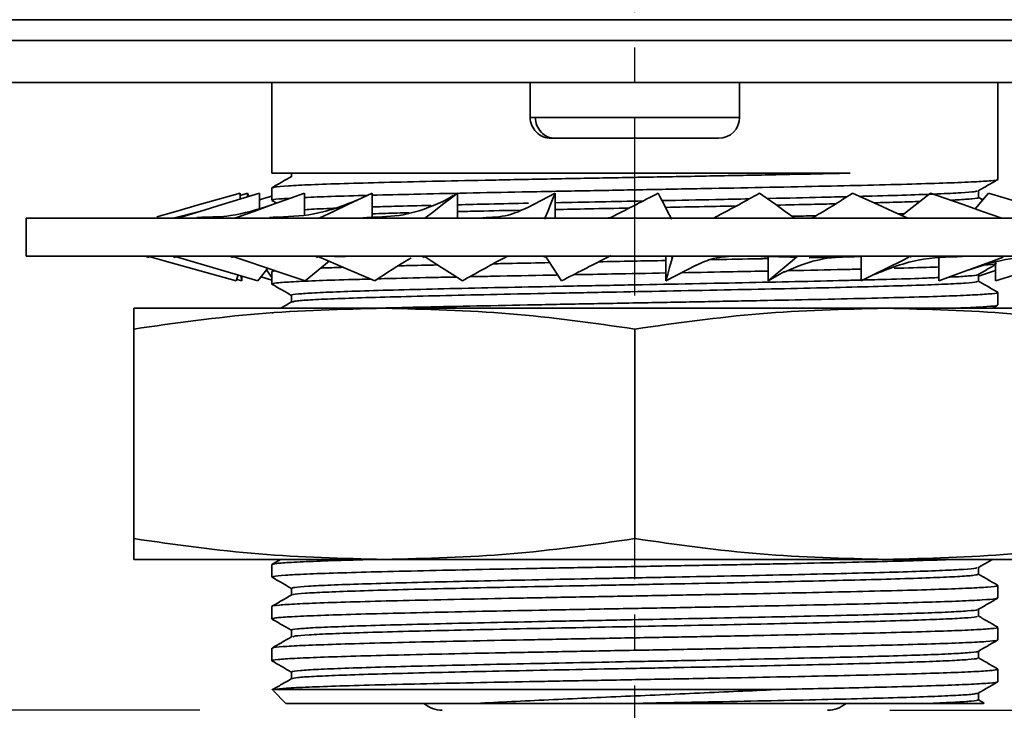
# Model space of a CAD drawing. Header units: millimetres. Extents: x 2485 to 2999, y 1640 to 2004.
# Tile 13 of 32: x 2577 to 2612, y 1881 to 1906. Entities that reach past the tile are written whole.
import ezdxf

# ---------------------------------------------------------------- set-up
doc = ezdxf.new("R2010")
doc.units = ezdxf.units.MM
doc.linetypes.add('CENTER', pattern=[10.16, 6.35, -1.27, 1.27, -1.27])
doc.layers.add('中心线层', color=1, linetype='CENTER')
doc.layers.add('尺寸线层', color=3, linetype='Continuous', lineweight=18)
doc.layers.add('粗实线层', color=7, linetype='Continuous', lineweight=35)
doc.styles.add('标准', font='txt', dxfattribs={"width": 0.667})
doc.dimstyles.new('对齐', dxfattribs={"dimtxt": 3, "dimasz": 2.5, "dimexe": 1.25, "dimexo": 0.625, "dimtad": 1, "dimdsep": 46, "dimtxsty": '标准', "dimcen": 2.5, "dimclrd": 3, "dimclre": 3, "dimclrt": 3, "dimadec": 0, "dimazin": 0, "dimtfac": 1, "dimtmove": 0, "dimatfit": 3, "dimfxl": 1, "dimarcsym": 0})

# ---------------------------------------------------------------- blocks, each defined once
blk = doc.blocks.new('*D23')
at = {"layer": 'Defpoints', "color": 0, "transparency": 16777216}
for p in [(2583.948, 1881.092), (2563.737, 1874.092), (2573.906, 1874.092)]:
    blk.add_point(p, dxfattribs=at)
at = {"layer": '尺寸线层', "color": 3, "lineweight": -2, "transparency": 16777216}
for p, q in [((2563.737, 1886.092), (2563.737, 1898.784)), ((2583.323, 1881.092), (2562.487, 1881.092)), ((2563.737, 1874.092), (2563.737, 1881.092)), ((2573.281, 1874.092), (2562.487, 1874.092)), ((2563.737, 1869.092), (2563.737, 1864.092))]:
    blk.add_line(p, q, dxfattribs=at)
at = {"layer": '尺寸线层', "color": 3, "transparency": 16777216}
for points in [[(2562.904, 1886.092), (2564.571, 1886.092), (2563.737, 1881.092)], [(2562.904, 1869.092), (2564.571, 1869.092), (2563.737, 1874.092)]]:
    blk.add_solid(points, dxfattribs=at)
at = {"layer": '尺寸线层', "color": 3, "transparency": 16777216, "insert": (2559.612, 1894.938), "char_height": 7, "attachment_point": 5, "rotation": 90, "style": '标准'}
blk.add_mtext('BH', dxfattribs=at)
blk = doc.blocks.new('*D24')
at = {"layer": 'Defpoints', "color": 0, "transparency": 16777216}
for p in [(2607.406, 1881.092), (2607.406, 1878.092), (2642.308, 1878.092)]:
    blk.add_point(p, dxfattribs=at)
at = {"layer": '尺寸线层', "color": 3, "lineweight": -2, "transparency": 16777216}
for p, q in [((2642.308, 1886.092), (2642.308, 1891.092)), ((2608.031, 1881.092), (2643.558, 1881.092)), ((2642.308, 1881.092), (2642.308, 1878.092)), ((2608.031, 1878.092), (2643.558, 1878.092)), ((2642.308, 1873.092), (2642.308, 1863.633))]:
    blk.add_line(p, q, dxfattribs=at)
at = {"layer": '尺寸线层', "color": 3, "transparency": 16777216}
for points in [[(2641.474, 1886.092), (2643.141, 1886.092), (2642.308, 1881.092)], [(2641.474, 1873.092), (2643.141, 1873.092), (2642.308, 1878.092)]]:
    blk.add_solid(points, dxfattribs=at)
at = {"layer": '尺寸线层', "color": 3, "transparency": 16777216, "insert": (2638.183, 1865.863), "char_height": 7, "attachment_point": 5, "rotation": 90, "style": '标准'}
blk.add_mtext('M', dxfattribs=at)
blk = doc.blocks.new('*D20')
at = {"layer": 'Defpoints', "color": 0, "transparency": 16777216}
for p in [(2627.473, 1905.092), (2607.406, 1881.092), (2642.308, 1881.092)]:
    blk.add_point(p, dxfattribs=at)
at = {"layer": '尺寸线层', "color": 3, "lineweight": -2, "transparency": 16777216}
for p, q in [((2628.098, 1905.092), (2643.558, 1905.092)), ((2642.308, 1900.092), (2642.308, 1886.092)), ((2608.031, 1881.092), (2643.558, 1881.092))]:
    blk.add_line(p, q, dxfattribs=at)
at = {"layer": '尺寸线层', "color": 3, "transparency": 16777216}
for points in [[(2641.474, 1900.092), (2643.141, 1900.092), (2642.308, 1905.092)], [(2641.474, 1886.092), (2643.141, 1886.092), (2642.308, 1881.092)]]:
    blk.add_solid(points, dxfattribs=at)
at = {"layer": '尺寸线层', "color": 3, "transparency": 16777216, "insert": (2638.183, 1893.092), "char_height": 7, "attachment_point": 5, "rotation": 90, "style": '标准'}
blk.add_mtext('24', dxfattribs=at)

msp = doc.modelspace()

# ---------------------------------------------------------------- linework, layer by layer
at = {"layer": '中心线层'}
msp.add_line((2598.906, 1855.312), (2598.906, 1978.909), dxfattribs=at)
at = {"layer": '粗实线层'}
for p, q in [((2569.906, 1905.842), (2627.906, 1905.842)), ((2569.906, 1905.092), (2627.906, 1905.092)), ((2569.906, 1903.592), (2627.906, 1903.592)), ((2585.906, 1903.592), (2585.906, 1900.342)), ((2595.156, 1903.592), (2595.156, 1902.342)), ((2595.157, 1902.342), (2595.157, 1903.592)), ((2602.656, 1902.342), (2602.656, 1903.592)), ((2611.906, 1900.118), (2611.906, 1903.592)), ((2595.156, 1902.342), (2595.157, 1902.342)), ((2595.157, 1902.342), (2595.34, 1902.342)), ((2595.34, 1902.342), (2602.656, 1902.342)), ((2596.053, 1901.592), (2595.907, 1901.592)), ((2585.906, 1900.342), (2606.61, 1900.342)), ((2586.606, 1900.342), (2586.606, 1900.223)), ((2584.766, 1899.408), (2584.766, 1899.619)), ((2584.766, 1899.544), (2585.033, 1899.619)), ((2585.033, 1899.489), (2585.033, 1899.619)), ((2585.033, 1899.619), (2585.076, 1899.502)), ((2585.463, 1899.086), (2585.463, 1899.619)), ((2585.906, 1899.815), (2585.906, 1899.368)), ((2587.076, 1898.854), (2587.076, 1899.619)), ((2589.495, 1898.734), (2589.495, 1899.619)), ((2592.555, 1899.619), (2592.014, 1899.312)), ((2592.555, 1898.735), (2592.555, 1899.619)), ((2596.049, 1899.619), (2595.053, 1899.101)), ((2596.049, 1898.734), (2596.049, 1899.619)), ((2609.492, 1899.619), (2608.453, 1898.809)), ((2611.568, 1899.619), (2611.093, 1899.065)), ((2611.206, 1899.469), (2611.206, 1899.71)), ((2585.908, 1899.363), (2586.078, 1899.265)), ((2611.365, 1899.382), (2611.206, 1899.473)), ((2611.374, 1899.393), (2611.301, 1899.419)), ((2583.362, 1898.983), (2582.365, 1898.734)), ((2608.557, 1898.891), (2608.34, 1898.884)), ((2577.106, 1898.734), (2577.106, 1897.369)), ((2604.159, 1898.734), (2577.106, 1898.734)), ((2583.403, 1898.764), (2583.217, 1898.754)), ((2583.219, 1898.735), (2583.294, 1898.734)), ((2585.95, 1898.764), (2585.823, 1898.754)), ((2589.306, 1898.748), (2589.17, 1898.737)), ((2589.382, 1898.754), (2589.306, 1898.748)), ((2598.043, 1898.753), (2597.946, 1898.735)), ((2620.706, 1898.734), (2604.159, 1898.734)), ((2577.106, 1897.369), (2604.159, 1897.369)), ((2581.406, 1897.369), (2581.406, 1897.355)), ((2581.456, 1897.324), (2581.424, 1897.355)), ((2581.456, 1897.369), (2581.456, 1897.324)), ((2581.456, 1897.324), (2581.536, 1897.347)), ((2582.393, 1897.369), (2582.393, 1897.324)), ((2582.393, 1897.324), (2582.472, 1897.348)), ((2582.404, 1897.368), (2582.404, 1897.369)), ((2584.455, 1897.369), (2584.455, 1897.324)), ((2584.455, 1897.324), (2584.528, 1897.35)), ((2584.474, 1897.368), (2584.474, 1897.369)), ((2587.098, 1896.484), (2587.958, 1897.184)), ((2587.502, 1897.369), (2587.502, 1897.324)), ((2587.502, 1897.324), (2587.563, 1897.353)), ((2587.528, 1897.368), (2587.528, 1897.369)), ((2588.157, 1897.339), (2588.936, 1897.369)), ((2591.326, 1897.369), (2591.326, 1897.324)), ((2591.326, 1897.324), (2591.371, 1897.359)), ((2595.667, 1897.369), (2595.667, 1897.324)), ((2595.7, 1897.368), (2595.7, 1897.369)), ((2600.016, 1897.329), (2600.016, 1896.485)), ((2600.228, 1897.369), (2600.228, 1897.324)), ((2600.262, 1897.368), (2600.262, 1897.369)), ((2603.673, 1897.349), (2603.673, 1896.485)), ((2604.159, 1897.369), (2620.706, 1897.369)), ((2604.699, 1897.369), (2604.699, 1897.324)), ((2604.732, 1897.368), (2604.732, 1897.369)), ((2607.005, 1897.368), (2607.005, 1896.485)), ((2608.776, 1897.369), (2608.776, 1897.324)), ((2608.776, 1897.354), (2608.804, 1897.368)), ((2609.785, 1897.282), (2609.785, 1896.485)), ((2611.824, 1897.134), (2611.824, 1896.485)), ((2585.404, 1896.484), (2585.76, 1896.935)), ((2585.906, 1896.6), (2585.712, 1896.874)), ((2585.906, 1896.815), (2585.906, 1896.368)), ((2585.979, 1896.861), (2585.912, 1896.822)), ((2600.016, 1896.484), (2601.102, 1897.046)), ((2603.673, 1896.484), (2604.269, 1896.817)), ((2611.206, 1896.469), (2611.206, 1896.71)), ((2584.63, 1896.484), (2584.693, 1896.694)), ((2584.83, 1896.484), (2584.646, 1896.536)), ((2584.83, 1896.484), (2584.791, 1896.665)), ((2584.83, 1896.654), (2584.83, 1896.485)), ((2585.906, 1896.51), (2585.518, 1896.629)), ((2611.906, 1895.618), (2611.906, 1896.065)), ((2586.606, 1895.964), (2586.606, 1895.723)), ((2589.931, 1895.5), (2580.956, 1895.5)), ((2585.931, 1895.333), (2585.908, 1895.32)), ((2607.881, 1895.5), (2589.931, 1895.5)), ((2616.856, 1895.5), (2607.881, 1895.5)), ((2611.709, 1895.5), (2611.906, 1895.615)), ((2580.956, 1894.756), (2580.956, 1887.244)), ((2598.906, 1894.756), (2598.906, 1887.244)), ((2589.931, 1886.5), (2580.956, 1886.5)), ((2586.22, 1886.5), (2585.907, 1886.319)), ((2607.881, 1886.5), (2589.931, 1886.5)), ((2616.856, 1886.5), (2607.881, 1886.5)), ((2585.906, 1886.315), (2585.906, 1885.868)), ((2611.206, 1885.969), (2611.206, 1886.21)), ((2586.606, 1885.464), (2586.606, 1885.223)), ((2611.906, 1885.118), (2611.906, 1885.565)), ((2585.906, 1884.815), (2585.906, 1884.368)), ((2611.206, 1884.469), (2611.206, 1884.71)), ((2611.906, 1883.618), (2611.906, 1884.065)), ((2586.606, 1883.964), (2586.606, 1883.723)), ((2585.906, 1883.315), (2585.906, 1882.868)), ((2611.206, 1882.969), (2611.206, 1883.21)), ((2586.606, 1882.464), (2586.606, 1882.223)), ((2611.906, 1882.118), (2611.906, 1882.565)), ((2585.946, 1881.802), (2586.406, 1881.342)), ((2585.986, 1881.842), (2585.97, 1881.825)), ((2585.986, 1881.842), (2604.124, 1881.842)), ((2611.206, 1881.469), (2611.206, 1881.71)), ((2593.22, 1881.342), (2586.406, 1881.342)), ((2599.048, 1881.342), (2609.487, 1881.342)), ((2611.413, 1881.354), (2611.206, 1881.473)), ((2611.405, 1881.349), (2611.39, 1881.342)), ((2611.406, 1881.342), (2611.409, 1881.345))]:
    msp.add_line(p, q, dxfattribs=at)
at = {"layer": '粗实线层', "flags": 128}
for points in [[(2581.786, 1898.782), (2582.467, 1898.973), (2583.319, 1899.213), (2584.171, 1899.452), (2584.766, 1899.619)], [(2582.539, 1898.734), (2582.541, 1898.734), (2583.331, 1898.973), (2584.121, 1899.213), (2584.911, 1899.452), (2585.463, 1899.619)], [(2584.579, 1898.734), (2584.581, 1898.734), (2585.256, 1898.973), (2585.93, 1899.213), (2586.605, 1899.452), (2587.076, 1899.619)], [(2587.596, 1898.734), (2587.598, 1898.734), (2588.111, 1898.973), (2588.624, 1899.213), (2589.137, 1899.452), (2589.495, 1899.619)], [(2591.371, 1898.724), (2591.385, 1898.734), (2591.702, 1898.973), (2592.018, 1899.213), (2592.334, 1899.452), (2592.555, 1899.619)], [(2595.667, 1898.689), (2595.685, 1898.734), (2595.783, 1898.973), (2595.882, 1899.213), (2595.98, 1899.452), (2596.049, 1899.619)], [(2600.228, 1898.689), (2600.204, 1898.734), (2600.078, 1898.973), (2599.952, 1899.213), (2599.825, 1899.452), (2599.737, 1899.619)], [(2604.636, 1898.734), (2604.635, 1898.734), (2604.293, 1898.973), (2603.95, 1899.213), (2603.608, 1899.452), (2603.368, 1899.619)], [(2608.677, 1898.734), (2608.676, 1898.734), (2608.141, 1898.973), (2607.605, 1899.213), (2607.07, 1899.452), (2606.696, 1899.619)], [(2612.053, 1898.734), (2612.051, 1898.734), (2611.359, 1898.973), (2610.667, 1899.213), (2609.975, 1899.452), (2609.492, 1899.619)], [(2614.532, 1898.734), (2614.53, 1898.734), (2613.729, 1898.973), (2612.928, 1899.213), (2612.127, 1899.452), (2611.568, 1899.619)], [(2585.463, 1899.385), (2585.686, 1899.452), (2585.906, 1899.518)], [(2584.63, 1896.484), (2583.772, 1896.724), (2582.913, 1896.963), (2582.054, 1897.202), (2581.459, 1897.368)], [(2585.404, 1896.484), (2584.592, 1896.724), (2583.78, 1896.963), (2582.967, 1897.202), (2582.404, 1897.368)], [(2587.098, 1896.484), (2586.387, 1896.724), (2585.677, 1896.963), (2584.967, 1897.202), (2584.474, 1897.368)], [(2589.596, 1896.484), (2589.036, 1896.724), (2588.476, 1896.963), (2587.916, 1897.202), (2587.528, 1897.368)], [(2592.729, 1896.484), (2592.358, 1896.724), (2591.986, 1896.963), (2591.615, 1897.202), (2591.357, 1897.368)], [(2596.283, 1896.484), (2596.125, 1896.724), (2595.968, 1896.963), (2595.81, 1897.202), (2595.7, 1897.368)], [(2600.016, 1896.484), (2600.083, 1896.724), (2600.149, 1896.963), (2600.216, 1897.202), (2600.262, 1897.368)], [(2603.673, 1896.484), (2603.96, 1896.724), (2604.246, 1896.963), (2604.533, 1897.202), (2604.732, 1897.368)], [(2607.005, 1896.484), (2607.492, 1896.724), (2607.979, 1896.963), (2608.467, 1897.202), (2608.719, 1897.326)], [(2609.785, 1896.484), (2610.44, 1896.724), (2611.094, 1896.963), (2611.749, 1897.202), (2612.091, 1897.327)], [(2611.824, 1896.484), (2612.601, 1896.724), (2613.378, 1896.963), (2614.155, 1897.202), (2614.57, 1897.33)], [(2611.206, 1896.65), (2611.425, 1896.724), (2611.824, 1896.858)]]:
    msp.add_lwpolyline(points, dxfattribs=at)
at = {"layer": '粗实线层'}
for centre, radius, start, end in [((2601.906, 1902.342), 0.75, 270, 0), ((2592.006, 1882.092), 1, 228.5904, 270), ((2605.806, 1882.092), 1, 270, 311.4096)]:
    msp.add_arc(centre, radius, start, end, dxfattribs=at)
for points, knots in [([(2595.157, 1902.342), (2595.157, 1902.243), (2595.176, 1902.145), (2595.252, 1901.964), (2595.307, 1901.881), (2595.446, 1901.742), (2595.529, 1901.686), (2595.71, 1901.612), (2595.809, 1901.592), (2595.907, 1901.592)], [0, 0, 0, 0, 0.25, 0.25, 0.5, 0.5, 0.75, 0.75, 1, 1, 1, 1]), ([(2596.053, 1901.592), (2595.959, 1901.592), (2595.866, 1901.611), (2595.694, 1901.686), (2595.615, 1901.742), (2595.417, 1901.949), (2595.34, 1902.144), (2595.34, 1902.342)], [0, 0, 0, 0, 0.25, 0.25, 0.5, 0.5, 1, 1, 1, 1]), ([(2596.053, 1901.592), (2596.274, 1901.592), (2596.73, 1901.592), (2597.948, 1901.592), (2598.67, 1901.592), (2600.081, 1901.592), (2600.724, 1901.592), (2601.651, 1901.592), (2601.906, 1901.592), (2601.906, 1901.592)], [0, 0, 0, 0, 0.25, 0.25, 0.5, 0.5, 0.75, 0.75, 1, 1, 1, 1]), ([(2606.61, 1900.342), (2606.442, 1900.338), (2605.688, 1900.321), (2604.216, 1900.29), (2602.149, 1900.25), (2599.968, 1900.21), (2597.777, 1900.17), (2595.598, 1900.129), (2593.532, 1900.089), (2591.601, 1900.049), (2589.894, 1900.009), (2588.429, 1899.968), (2587.27, 1899.928), (2586.444, 1899.887), (2585.97, 1899.85), (2585.946, 1899.826), (2585.935, 1899.815)], [0, 0, 0, 0, 0.021598, 0.097014, 0.174616, 0.250032, 0.327635, 0.403051, 0.480653, 0.556069, 0.633672, 0.709088, 0.78669, 0.862106, 0.939709, 1, 1, 1, 1]), ([(2586.616, 1900.229), (2586.498, 1900.161), (2586.261, 1900.024), (2586.025, 1899.888), (2585.907, 1899.819)], [0, 0, 0, 0, 0.4999939, 1, 1, 1, 1]), ([(2589.495, 1899.55), (2589.983, 1899.562), (2591.004, 1899.588), (2592.834, 1899.628), (2594.867, 1899.668), (2597.001, 1899.708), (2599.208, 1899.749), (2601.386, 1899.789), (2603.514, 1899.829), (2605.492, 1899.869), (2607.3, 1899.91), (2608.855, 1899.95), (2610.139, 1899.99), (2611.102, 1900.03), (2611.692, 1900.071), (2611.945, 1900.1), (2611.889, 1900.116), (2611.881, 1900.118)], [0, 0, 0, 0, 0.065897, 0.137768, 0.207612, 0.279483, 0.349327, 0.421198, 0.491042, 0.562913, 0.632757, 0.704628, 0.774472, 0.846343, 0.916187, 0.988058, 1, 1, 1, 1]), ([(2611.195, 1899.704), (2611.313, 1899.772), (2611.55, 1899.908), (2611.786, 1900.045), (2611.904, 1900.113)], [0, 0, 0, 0, 0.499994, 1, 1, 1, 1]), ([(2587.076, 1899.47), (2587.372, 1899.482), (2587.979, 1899.507), (2588.877, 1899.532), (2589.337, 1899.545)], [0, 0, 0, 0, 0.487107, 1, 1, 1, 1]), ([(2599.737, 1899.619), (2599.206, 1899.348), (2598.641, 1899.059), (2598.077, 1898.77), (2598.043, 1898.752)], [0, 0, 0, 0, 0.939816, 1, 1, 1, 1]), ([(2603.368, 1899.619), (2602.875, 1899.348), (2602.344, 1899.056), (2601.781, 1898.763), (2601.741, 1898.743)], [0, 0, 0, 0, 0.929752, 1, 1, 1, 1]), ([(2606.696, 1899.619), (2606.274, 1899.348), (2605.817, 1899.054), (2605.296, 1898.761), (2605.257, 1898.739)], [0, 0, 0, 0, 0.925279, 1, 1, 1, 1]), ([(2611.163, 1899.706), (2611.143, 1899.696), (2611.097, 1899.673), (2610.616, 1899.637), (2609.809, 1899.597), (2608.652, 1899.556), (2607.679, 1899.527), (2607.03, 1899.511), (2606.941, 1899.509)], [0, 0, 0, 0, 0.148488, 0.350188, 0.557737, 0.759437, 0.966987, 1, 1, 1, 1]), ([(2585.865, 1899.19), (2585.382, 1899.038), (2584.548, 1898.776), (2583.743, 1898.768), (2583.403, 1898.764)], [0, 0, 0, 0, 0.578814, 1, 1, 1, 1]), ([(2585.953, 1899.368), (2585.944, 1899.374), (2585.913, 1899.394), (2586.129, 1899.418), (2586.476, 1899.437), (2586.579, 1899.443)], [0, 0, 0, 0, 0.244216, 0.776697, 1, 1, 1, 1]), ([(2589.088, 1899.429), (2588.54, 1899.209), (2587.547, 1898.811), (2586.444, 1898.778), (2585.95, 1898.764)], [0, 0, 0, 0, 0.551533, 1, 1, 1, 1]), ([(2592.033, 1899.33), (2591.588, 1899.137), (2590.835, 1898.81), (2589.805, 1898.77), (2589.382, 1898.754)], [0, 0, 0, 0, 0.5898225, 1, 1, 1, 1]), ([(2591.607, 1899.187), (2591.151, 1899.176), (2590.365, 1899.157), (2589.752, 1899.138), (2589.495, 1899.13)], [0, 0, 0, 0, 0.580587, 1, 1, 1, 1]), ([(2595.099, 1899.264), (2594.62, 1899.254), (2593.723, 1899.236), (2592.926, 1899.217), (2592.555, 1899.209)], [0, 0, 0, 0, 0.5342372, 1, 1, 1, 1]), ([(2599.201, 1899.345), (2598.689, 1899.335), (2597.625, 1899.314), (2596.587, 1899.294), (2596.049, 1899.283)], [0, 0, 0, 0, 0.4807384, 1, 1, 1, 1]), ([(2603, 1899.42), (2602.601, 1899.412), (2601.593, 1899.391), (2600.522, 1899.37), (2599.875, 1899.358)], [0, 0, 0, 0, 0.395947, 1, 1, 1, 1]), ([(2606.5, 1899.498), (2606.201, 1899.491), (2605.356, 1899.47), (2604.366, 1899.448), (2603.667, 1899.434), (2603.634, 1899.433)], [0, 0, 0, 0, 0.343035, 0.969213, 1, 1, 1, 1]), ([(2603.974, 1899.196), (2604.404, 1899.205), (2605.159, 1899.221), (2605.808, 1899.237), (2606.087, 1899.244)], [0, 0, 0, 0, 0.570164, 1, 1, 1, 1]), ([(2607.457, 1899.279), (2607.774, 1899.287), (2608.413, 1899.304), (2608.884, 1899.321), (2609.121, 1899.329)], [0, 0, 0, 0, 0.495844, 1, 1, 1, 1]), ([(2610.201, 1899.374), (2610.282, 1899.377), (2610.665, 1899.394), (2611.008, 1899.425), (2611.251, 1899.453), (2611.195, 1899.468), (2611.19, 1899.469)], [0, 0, 0, 0, 0.111504, 0.526726, 0.953989, 1, 1, 1, 1]), ([(2588.365, 1899.092), (2588.197, 1899.086), (2587.658, 1899.066), (2587.236, 1899.045), (2587.086, 1899.03), (2587.076, 1899.029)], [0, 0, 0, 0, 0.295995, 0.949025, 1, 1, 1, 1]), ([(2589.495, 1898.885), (2589.656, 1898.891), (2590.036, 1898.903), (2590.532, 1898.915), (2590.817, 1898.922)], [0, 0, 0, 0, 0.425143, 1, 1, 1, 1]), ([(2592.555, 1898.964), (2592.803, 1898.97), (2593.502, 1898.986), (2594.297, 1899.003), (2594.809, 1899.013)], [0, 0, 0, 0, 0.354824, 1, 1, 1, 1]), ([(2595.072, 1899.116), (2594.842, 1899.009), (2594.349, 1898.779), (2593.772, 1898.757), (2593.463, 1898.745)], [0, 0, 0, 0, 0.465278, 1, 1, 1, 1]), ([(2596.049, 1899.038), (2596.448, 1899.046), (2597.317, 1899.064), (2598.217, 1899.081), (2598.704, 1899.09)], [0, 0, 0, 0, 0.45929, 1, 1, 1, 1]), ([(2600.003, 1899.116), (2600.466, 1899.125), (2601.33, 1899.142), (2602.15, 1899.158), (2602.53, 1899.166)], [0, 0, 0, 0, 0.537014, 1, 1, 1, 1]), ([(2605.391, 1898.815), (2605.158, 1898.81), (2604.889, 1898.804), (2604.584, 1898.798), (2604.545, 1898.797)], [0, 0, 0, 0, 0.870029, 1, 1, 1, 1]), ([(2589.596, 1896.484), (2590.004, 1896.756), (2590.416, 1897.029), (2590.893, 1897.304), (2590.897, 1897.306)], [0, 0, 0, 0, 0.991338, 1, 1, 1, 1]), ([(2592.729, 1896.484), (2593.214, 1896.756), (2593.734, 1897.046), (2594.29, 1897.337), (2594.327, 1897.356)], [0, 0, 0, 0, 0.934273, 1, 1, 1, 1]), ([(2595.855, 1897.134), (2595.402, 1897.125), (2594.705, 1897.112), (2594.067, 1897.099), (2593.844, 1897.094)], [0, 0, 0, 0, 0.649305, 1, 1, 1, 1]), ([(2596.283, 1896.484), (2596.811, 1896.756), (2597.396, 1897.056), (2597.985, 1897.358), (2598.043, 1897.387)], [0, 0, 0, 0, 0.902052, 1, 1, 1, 1]), ([(2600.016, 1897.211), (2599.617, 1897.203), (2598.815, 1897.189), (2598.015, 1897.174), (2597.612, 1897.166)], [0, 0, 0, 0, 0.496923, 1, 1, 1, 1]), ([(2601.083, 1897.032), (2601.293, 1897.128), (2601.767, 1897.345), (2602.29, 1897.36), (2602.582, 1897.368)], [0, 0, 0, 0, 0.4409197, 1, 1, 1, 1]), ([(2603.673, 1897.28), (2603.493, 1897.277), (2602.843, 1897.263), (2602.133, 1897.25), (2601.62, 1897.241)], [0, 0, 0, 0, 0.276298, 1, 1, 1, 1]), ([(2604.699, 1897.324), (2604.131, 1897.342), (2603.444, 1897.363), (2602.74, 1897.368), (2602.619, 1897.369)], [0, 0, 0, 0, 0.827537, 1, 1, 1, 1]), ([(2604.249, 1896.799), (2604.693, 1896.988), (2605.456, 1897.314), (2606.438, 1897.345), (2606.848, 1897.358)], [0, 0, 0, 0, 0.582041, 1, 1, 1, 1]), ([(2607.005, 1897.351), (2606.991, 1897.351), (2606.452, 1897.337), (2605.816, 1897.323), (2605.155, 1897.31), (2605.151, 1897.31)], [0, 0, 0, 0, 0.026866, 0.995135, 1, 1, 1, 1]), ([(2607.34, 1896.65), (2607.898, 1896.879), (2608.933, 1897.303), (2610.099, 1897.336), (2610.636, 1897.351)], [0, 0, 0, 0, 0.5394, 1, 1, 1, 1]), ([(2610.876, 1896.883), (2611.372, 1897.041), (2612.304, 1897.339), (2613.222, 1897.347), (2613.651, 1897.35)], [0, 0, 0, 0, 0.531908, 1, 1, 1, 1]), ([(2611.197, 1896.705), (2611.315, 1896.773), (2611.524, 1896.894), (2611.733, 1897.015), (2611.824, 1897.067)], [0, 0, 0, 0, 0.5651448, 1, 1, 1, 1]), ([(2611.325, 1897.047), (2611.345, 1897.048), (2611.628, 1897.062), (2611.835, 1897.084), (2611.849, 1897.105), (2611.854, 1897.112)], [0, 0, 0, 0, 0.047084, 0.661319, 1, 1, 1, 1]), ([(2586.034, 1896.843), (2585.983, 1896.837), (2585.894, 1896.828), (2585.93, 1896.819), (2585.945, 1896.815)], [0, 0, 0, 0, 0.579604, 1, 1, 1, 1]), ([(2588.468, 1896.967), (2588.239, 1896.96), (2587.924, 1896.951), (2587.714, 1896.942), (2587.657, 1896.94)], [0, 0, 0, 0, 0.727332, 1, 1, 1, 1]), ([(2591.847, 1897.053), (2591.451, 1897.044), (2590.947, 1897.034), (2590.534, 1897.023), (2590.444, 1897.021)], [0, 0, 0, 0, 0.782871, 1, 1, 1, 1]), ([(2596.708, 1896.702), (2597.166, 1896.711), (2598.259, 1896.731), (2599.37, 1896.752), (2600.016, 1896.764)], [0, 0, 0, 0, 0.419039, 1, 1, 1, 1]), ([(2600.576, 1896.774), (2601.202, 1896.786), (2602.268, 1896.805), (2603.262, 1896.825), (2603.673, 1896.833)], [0, 0, 0, 0, 0.586084, 1, 1, 1, 1]), ([(2604.394, 1896.847), (2604.413, 1896.848), (2605.126, 1896.862), (2606.027, 1896.881), (2606.797, 1896.899), (2607.005, 1896.904)], [0, 0, 0, 0, 0.018945, 0.734283, 1, 1, 1, 1]), ([(2608.188, 1896.933), (2608.651, 1896.945), (2609.256, 1896.961), (2609.685, 1896.977), (2609.785, 1896.981)], [0, 0, 0, 0, 0.764952, 1, 1, 1, 1]), ([(2585.906, 1896.364), (2586.024, 1896.296), (2586.258, 1896.161), (2586.491, 1896.027), (2586.606, 1895.96)], [0, 0, 0, 0, 0.5063665, 1, 1, 1, 1]), ([(2585.92, 1896.368), (2585.946, 1896.381), (2585.999, 1896.406), (2586.535, 1896.446), (2587.411, 1896.486), (2588.397, 1896.52), (2589.174, 1896.54), (2589.448, 1896.548)], [0, 0, 0, 0, 0.209928, 0.43102, 0.658523, 0.879615, 1, 1, 1, 1]), ([(2607.005, 1896.511), (2606.809, 1896.506), (2606.104, 1896.487), (2604.672, 1896.455), (2602.757, 1896.415), (2600.737, 1896.374), (2598.65, 1896.334), (2596.588, 1896.294), (2594.574, 1896.253), (2592.7, 1896.213), (2590.986, 1896.173), (2589.511, 1896.133), (2588.293, 1896.092), (2587.378, 1896.052), (2586.814, 1896.012), (2586.571, 1895.982), (2586.624, 1895.966), (2586.632, 1895.964)], [0, 0, 0, 0, 0.0287911, 0.1034396, 0.1759843, 0.2506328, 0.3231775, 0.397826, 0.4703707, 0.5450192, 0.6175639, 0.6922123, 0.764757, 0.8394055, 0.9119502, 0.9865987, 1, 1, 1, 1]), ([(2586.642, 1895.727), (2586.669, 1895.738), (2586.731, 1895.762), (2587.244, 1895.8), (2588.079, 1895.84), (2589.242, 1895.88), (2590.665, 1895.92), (2592.337, 1895.961), (2594.179, 1896.001), (2596.173, 1896.041), (2598.226, 1896.081), (2600.317, 1896.122), (2602.35, 1896.162), (2604.302, 1896.202), (2606.085, 1896.242), (2607.679, 1896.283), (2609.01, 1896.323), (2610.069, 1896.363), (2610.787, 1896.403), (2611.174, 1896.439), (2611.167, 1896.461), (2611.164, 1896.469)], [0, 0, 0, 0, 0.0437104, 0.0971853, 0.1522108, 0.2056857, 0.2607112, 0.3141861, 0.3692117, 0.4226865, 0.4777121, 0.5311869, 0.5862125, 0.6396873, 0.6947129, 0.7481877, 0.8032133, 0.8566881, 0.9117137, 0.9651885, 1, 1, 1, 1]), ([(2589.707, 1896.555), (2589.855, 1896.559), (2590.485, 1896.576), (2591.443, 1896.598), (2592.301, 1896.616), (2592.519, 1896.62)], [0, 0, 0, 0, 0.187036, 0.794269, 1, 1, 1, 1]), ([(2592.995, 1896.63), (2593.273, 1896.636), (2594.18, 1896.655), (2595.261, 1896.676), (2596.06, 1896.69), (2596.146, 1896.692)], [0, 0, 0, 0, 0.282165, 0.922483, 1, 1, 1, 1]), ([(2609.785, 1896.6), (2609.602, 1896.592), (2609.101, 1896.57), (2608.173, 1896.541), (2607.353, 1896.52), (2607.063, 1896.513)], [0, 0, 0, 0, 0.271147, 0.741657, 1, 1, 1, 1]), ([(2611.166, 1896.707), (2611.172, 1896.704), (2611.197, 1896.687), (2610.864, 1896.656), (2610.502, 1896.629), (2610.153, 1896.615), (2610.14, 1896.614)], [0, 0, 0, 0, 0.11756, 0.543775, 0.982351, 1, 1, 1, 1]), ([(2611.902, 1896.071), (2611.784, 1896.14), (2611.552, 1896.274), (2611.32, 1896.408), (2611.206, 1896.473)], [0, 0, 0, 0, 0.5094329, 1, 1, 1, 1]), ([(2611.888, 1896.065), (2611.894, 1896.064), (2611.954, 1896.049), (2611.718, 1896.021), (2611.165, 1895.981), (2610.217, 1895.94), (2608.969, 1895.9), (2607.419, 1895.86), (2605.644, 1895.82), (2603.66, 1895.779), (2601.559, 1895.739), (2599.364, 1895.699), (2597.176, 1895.659), (2595.015, 1895.618), (2592.991, 1895.578), (2591.144, 1895.539), (2590.124, 1895.513), (2589.628, 1895.5)], [0, 0, 0, 0, 0.007661, 0.077932, 0.15024, 0.220511, 0.292819, 0.363089, 0.435398, 0.505668, 0.577976, 0.648247, 0.720555, 0.790826, 0.863134, 0.933404, 1, 1, 1, 1]), ([(2586.617, 1895.73), (2586.499, 1895.661), (2586.366, 1895.585), (2586.234, 1895.508), (2586.22, 1895.5)], [0, 0, 0, 0, 0.893297, 1, 1, 1, 1]), ([(2580.956, 1894.756), (2582.444, 1894.967), (2585.424, 1895.39), (2588.427, 1895.463), (2589.931, 1895.5)], [0, 0, 0, 0, 0.4989632, 1, 1, 1, 1]), ([(2580.956, 1895.5), (2580.956, 1895.462), (2580.956, 1895.387), (2580.956, 1894.963), (2580.956, 1894.756)], [0, 0, 0, 0, 0.511112, 1, 1, 1, 1]), ([(2589.931, 1895.5), (2591.429, 1895.464), (2594.431, 1895.391), (2597.412, 1894.968), (2598.906, 1894.756)], [0, 0, 0, 0, 0.498791, 1, 1, 1, 1]), ([(2598.906, 1894.756), (2600.394, 1894.967), (2603.374, 1895.39), (2606.377, 1895.463), (2607.881, 1895.5)], [0, 0, 0, 0, 0.498963, 1, 1, 1, 1]), ([(2607.881, 1895.5), (2609.379, 1895.464), (2612.381, 1895.391), (2615.362, 1894.968), (2616.856, 1894.756)], [0, 0, 0, 0, 0.498791, 1, 1, 1, 1]), ([(2610.314, 1895.5), (2610.49, 1895.507), (2611.026, 1895.526), (2611.555, 1895.56), (2611.905, 1895.593), (2611.872, 1895.612), (2611.862, 1895.618)], [0, 0, 0, 0, 0.164602, 0.501639, 0.848449, 1, 1, 1, 1]), ([(2589.931, 1886.5), (2588.434, 1886.537), (2585.431, 1886.61), (2582.45, 1887.033), (2580.956, 1887.244)], [0, 0, 0, 0, 0.498791, 1, 1, 1, 1]), ([(2580.956, 1887.244), (2580.956, 1887.033), (2580.956, 1886.611), (2580.956, 1886.537), (2580.956, 1886.5)], [0, 0, 0, 0, 0.498963, 1, 1, 1, 1]), ([(2598.906, 1887.244), (2597.419, 1887.033), (2594.438, 1886.611), (2591.436, 1886.537), (2589.931, 1886.5)], [0, 0, 0, 0, 0.498963, 1, 1, 1, 1]), ([(2607.881, 1886.5), (2606.384, 1886.537), (2603.381, 1886.61), (2600.4, 1887.033), (2598.906, 1887.244)], [0, 0, 0, 0, 0.498791, 1, 1, 1, 1]), ([(2616.856, 1887.244), (2615.369, 1887.033), (2612.388, 1886.611), (2609.386, 1886.537), (2607.881, 1886.5)], [0, 0, 0, 0, 0.4989632, 1, 1, 1, 1]), ([(2589.652, 1886.5), (2589.327, 1886.492), (2588.494, 1886.47), (2587.455, 1886.435), (2586.565, 1886.395), (2586.008, 1886.355), (2585.944, 1886.328), (2585.913, 1886.315)], [0, 0, 0, 0, 0.137043, 0.351614, 0.572409, 0.78698, 1, 1, 1, 1]), ([(2585.948, 1885.868), (2585.945, 1885.876), (2585.937, 1885.898), (2586.338, 1885.933), (2587.101, 1885.974), (2588.205, 1886.014), (2589.621, 1886.054), (2591.288, 1886.094), (2593.186, 1886.135), (2595.23, 1886.175), (2597.396, 1886.215), (2599.586, 1886.256), (2601.777, 1886.296), (2603.867, 1886.336), (2605.832, 1886.377), (2607.593, 1886.417), (2609.087, 1886.457), (2610.005, 1886.485), (2610.325, 1886.499), (2610.345, 1886.5)], [0, 0, 0, 0, 0.039146, 0.103768, 0.166569, 0.231191, 0.293992, 0.358615, 0.421416, 0.486038, 0.548839, 0.613461, 0.676262, 0.740885, 0.803686, 0.868308, 0.931109, 0.995731, 1, 1, 1, 1]), ([(2611.192, 1886.202), (2611.31, 1886.27), (2611.482, 1886.37), (2611.655, 1886.469), (2611.709, 1886.5)], [0, 0, 0, 0, 0.686216, 1, 1, 1, 1]), ([(2611.154, 1886.204), (2611.148, 1886.198), (2611.13, 1886.177), (2610.724, 1886.144), (2609.965, 1886.103), (2608.883, 1886.063), (2607.511, 1886.023), (2605.906, 1885.983), (2604.088, 1885.942), (2602.14, 1885.902), (2600.082, 1885.862), (2598.009, 1885.822), (2595.942, 1885.781), (2593.979, 1885.741), (2592.137, 1885.701), (2590.504, 1885.66), (2589.096, 1885.62), (2587.976, 1885.58), (2587.166, 1885.539), (2586.682, 1885.501), (2586.642, 1885.476), (2586.624, 1885.464)], [0, 0, 0, 0, 0.027126, 0.082301, 0.135922, 0.191097, 0.244718, 0.299893, 0.353513, 0.408689, 0.462309, 0.517485, 0.571105, 0.62628, 0.679901, 0.735076, 0.788697, 0.843872, 0.897492, 0.952668, 1, 1, 1, 1]), ([(2585.912, 1885.861), (2586.03, 1885.793), (2586.261, 1885.659), (2586.493, 1885.526), (2586.606, 1885.46)], [0, 0, 0, 0, 0.510214, 1, 1, 1, 1]), ([(2586.656, 1885.228), (2586.658, 1885.234), (2586.665, 1885.254), (2587.048, 1885.287), (2587.783, 1885.327), (2588.845, 1885.367), (2590.198, 1885.408), (2591.787, 1885.448), (2593.593, 1885.488), (2595.533, 1885.528), (2597.586, 1885.569), (2599.659, 1885.609), (2601.729, 1885.649), (2603.7, 1885.69), (2605.553, 1885.73), (2607.201, 1885.77), (2608.627, 1885.811), (2609.768, 1885.851), (2610.601, 1885.891), (2611.116, 1885.931), (2611.172, 1885.957), (2611.199, 1885.969)], [0, 0, 0, 0, 0.0249926, 0.0800745, 0.1336041, 0.188686, 0.2422155, 0.2972975, 0.350827, 0.4059089, 0.4594385, 0.5145204, 0.56805, 0.6231319, 0.6766614, 0.7317434, 0.7852729, 0.8403548, 0.8938844, 0.9489663, 1, 1, 1, 1]), ([(2611.904, 1885.57), (2611.786, 1885.639), (2611.553, 1885.773), (2611.321, 1885.907), (2611.206, 1885.973)], [0, 0, 0, 0, 0.507912, 1, 1, 1, 1]), ([(2611.863, 1885.565), (2611.874, 1885.56), (2611.911, 1885.541), (2611.589, 1885.509), (2610.907, 1885.468), (2609.87, 1885.428), (2608.517, 1885.388), (2606.903, 1885.348), (2605.046, 1885.307), (2603.032, 1885.267), (2600.883, 1885.227), (2598.697, 1885.186), (2596.497, 1885.146), (2594.385, 1885.106), (2592.383, 1885.065), (2590.583, 1885.025), (2589.004, 1884.985), (2587.721, 1884.945), (2586.737, 1884.904), (2586.138, 1884.864), (2585.874, 1884.834), (2585.929, 1884.818), (2585.939, 1884.815)], [0, 0, 0, 0, 0.021507, 0.075978, 0.128915, 0.183386, 0.236323, 0.290794, 0.343731, 0.398202, 0.451139, 0.50561, 0.558547, 0.613018, 0.665955, 0.720426, 0.773363, 0.827835, 0.880771, 0.935243, 0.988179, 1, 1, 1, 1]), ([(2586.618, 1885.23), (2586.5, 1885.162), (2586.264, 1885.025), (2586.027, 1884.889), (2585.909, 1884.821)], [0, 0, 0, 0, 0.499994, 1, 1, 1, 1]), ([(2585.929, 1884.368), (2585.947, 1884.38), (2585.985, 1884.405), (2586.492, 1884.443), (2587.335, 1884.483), (2588.526, 1884.524), (2589.996, 1884.564), (2591.735, 1884.604), (2593.661, 1884.644), (2595.754, 1884.685), (2597.917, 1884.725), (2600.128, 1884.765), (2602.284, 1884.806), (2604.364, 1884.846), (2606.271, 1884.886), (2607.985, 1884.927), (2609.426, 1884.967), (2610.584, 1885.007), (2611.389, 1885.047), (2611.849, 1885.084), (2611.864, 1885.108), (2611.871, 1885.118)], [0, 0, 0, 0, 0.0467532, 0.0996875, 0.1541569, 0.2070911, 0.2615605, 0.3144948, 0.3689641, 0.4218984, 0.4763678, 0.5293021, 0.5837715, 0.6367057, 0.6911751, 0.7441094, 0.7985787, 0.851513, 0.9059824, 0.9589167, 1, 1, 1, 1]), ([(2611.192, 1884.702), (2611.31, 1884.77), (2611.547, 1884.907), (2611.783, 1885.043), (2611.901, 1885.112)], [0, 0, 0, 0, 0.499994, 1, 1, 1, 1]), ([(2611.161, 1884.704), (2611.164, 1884.701), (2611.178, 1884.684), (2610.851, 1884.653), (2610.186, 1884.613), (2609.165, 1884.573), (2607.871, 1884.533), (2606.307, 1884.492), (2604.549, 1884.452), (2602.613, 1884.412), (2600.59, 1884.372), (2598.501, 1884.331), (2596.442, 1884.291), (2594.435, 1884.251), (2592.572, 1884.21), (2590.873, 1884.17), (2589.415, 1884.13), (2588.218, 1884.089), (2587.324, 1884.049), (2586.788, 1884.009), (2586.562, 1883.981), (2586.618, 1883.965), (2586.623, 1883.964)], [0, 0, 0, 0, 0.014882, 0.068498, 0.12367, 0.177286, 0.232458, 0.286074, 0.341245, 0.394862, 0.450033, 0.50365, 0.558821, 0.612437, 0.667609, 0.721225, 0.776397, 0.830013, 0.885184, 0.938801, 0.993972, 1, 1, 1, 1]), ([(2586.656, 1883.729), (2586.675, 1883.738), (2586.721, 1883.761), (2587.197, 1883.797), (2588.008, 1883.837), (2589.15, 1883.877), (2590.555, 1883.917), (2592.212, 1883.958), (2594.042, 1883.998), (2596.028, 1884.038), (2598.078, 1884.078), (2600.169, 1884.119), (2602.207, 1884.159), (2604.168, 1884.199), (2605.963, 1884.24), (2607.574, 1884.28), (2608.924, 1884.32), (2610.004, 1884.361), (2610.747, 1884.401), (2611.161, 1884.437), (2611.167, 1884.46), (2611.169, 1884.469)], [0, 0, 0, 0, 0.037184, 0.090807, 0.145985, 0.199607, 0.254785, 0.308408, 0.363585, 0.417208, 0.472386, 0.526008, 0.581186, 0.634809, 0.689987, 0.743609, 0.798787, 0.85241, 0.907587, 0.96121, 1, 1, 1, 1]), ([(2611.901, 1884.072), (2611.783, 1884.14), (2611.551, 1884.274), (2611.32, 1884.408), (2611.206, 1884.473)], [0, 0, 0, 0, 0.510098, 1, 1, 1, 1]), ([(2585.909, 1884.363), (2586.028, 1884.294), (2586.26, 1884.16), (2586.492, 1884.026), (2586.606, 1883.96)], [0, 0, 0, 0, 0.509904, 1, 1, 1, 1]), ([(2611.879, 1884.065), (2611.888, 1884.063), (2611.945, 1884.047), (2611.694, 1884.018), (2611.113, 1883.978), (2610.145, 1883.938), (2608.876, 1883.898), (2607.309, 1883.857), (2605.52, 1883.817), (2603.525, 1883.777), (2601.418, 1883.736), (2599.22, 1883.696), (2597.033, 1883.656), (2594.879, 1883.615), (2592.859, 1883.575), (2590.993, 1883.535), (2589.367, 1883.495), (2588, 1883.454), (2586.947, 1883.414), (2586.248, 1883.374), (2585.909, 1883.341), (2585.941, 1883.321), (2585.951, 1883.315)], [0, 0, 0, 0, 0.009281, 0.062217, 0.116689, 0.169625, 0.224096, 0.277033, 0.331504, 0.38444, 0.438912, 0.491848, 0.546319, 0.599256, 0.653727, 0.706663, 0.761135, 0.814071, 0.868543, 0.921479, 0.97595, 1, 1, 1, 1]), ([(2586.621, 1883.732), (2586.502, 1883.663), (2586.266, 1883.527), (2586.03, 1883.39), (2585.912, 1883.322)], [0, 0, 0, 0, 0.499995, 1, 1, 1, 1]), ([(2585.925, 1882.868), (2585.919, 1882.87), (2585.859, 1882.884), (2586.096, 1882.913), (2586.652, 1882.953), (2587.6, 1882.993), (2588.85, 1883.033), (2590.401, 1883.074), (2592.178, 1883.114), (2594.162, 1883.154), (2596.263, 1883.194), (2598.459, 1883.235), (2600.647, 1883.275), (2602.806, 1883.316), (2604.835, 1883.356), (2606.713, 1883.396), (2608.354, 1883.436), (2609.739, 1883.477), (2610.81, 1883.517), (2611.533, 1883.557), (2611.894, 1883.591), (2611.869, 1883.611), (2611.861, 1883.618)], [0, 0, 0, 0, 0.006018, 0.058954, 0.113425, 0.166361, 0.220832, 0.273768, 0.328239, 0.381175, 0.435646, 0.488582, 0.543053, 0.595989, 0.65046, 0.703396, 0.757867, 0.810803, 0.865274, 0.91821, 0.972681, 1, 1, 1, 1]), ([(2611.194, 1883.203), (2611.313, 1883.271), (2611.549, 1883.408), (2611.785, 1883.544), (2611.903, 1883.613)], [0, 0, 0, 0, 0.499994, 1, 1, 1, 1]), ([(2586.617, 1882.227), (2586.667, 1882.24), (2586.771, 1882.266), (2587.359, 1882.306), (2588.26, 1882.347), (2589.461, 1882.387), (2590.94, 1882.427), (2592.631, 1882.467), (2594.517, 1882.508), (2596.51, 1882.548), (2598.589, 1882.588), (2600.659, 1882.628), (2602.697, 1882.669), (2604.61, 1882.709), (2606.378, 1882.749), (2607.918, 1882.79), (2609.215, 1882.83), (2610.213, 1882.87), (2610.879, 1882.911), (2611.202, 1882.944), (2611.173, 1882.963), (2611.164, 1882.969)], [0, 0, 0, 0, 0.052134, 0.10716, 0.160637, 0.215663, 0.269139, 0.324166, 0.377642, 0.432669, 0.486145, 0.541172, 0.594648, 0.649675, 0.703151, 0.758178, 0.811654, 0.866681, 0.920157, 0.975184, 1, 1, 1, 1]), ([(2611.191, 1883.206), (2611.193, 1883.205), (2611.224, 1883.191), (2610.963, 1883.163), (2610.381, 1883.123), (2609.441, 1883.083), (2608.203, 1883.042), (2606.711, 1883.002), (2604.983, 1882.962), (2603.098, 1882.922), (2601.077, 1882.881), (2599.013, 1882.841), (2596.927, 1882.801), (2594.916, 1882.76), (2593, 1882.72), (2591.269, 1882.68), (2589.739, 1882.639), (2588.484, 1882.599), (2587.508, 1882.559), (2586.887, 1882.519), (2586.596, 1882.487), (2586.637, 1882.469), (2586.648, 1882.464)], [0, 0, 0, 0, 0.002515, 0.057602, 0.111137, 0.166224, 0.219759, 0.274846, 0.32838, 0.383467, 0.437002, 0.492089, 0.545623, 0.60071, 0.654245, 0.709332, 0.762867, 0.817954, 0.871488, 0.926575, 0.98011, 1, 1, 1, 1]), ([(2611.902, 1882.571), (2611.784, 1882.64), (2611.552, 1882.774), (2611.32, 1882.908), (2611.206, 1882.973)], [0, 0, 0, 0, 0.509395, 1, 1, 1, 1]), ([(2585.909, 1882.863), (2586.027, 1882.794), (2586.26, 1882.66), (2586.492, 1882.526), (2586.606, 1882.46)], [0, 0, 0, 0, 0.508456, 1, 1, 1, 1]), ([(2611.892, 1882.565), (2611.867, 1882.553), (2611.815, 1882.527), (2611.279, 1882.488), (2610.414, 1882.448), (2609.205, 1882.407), (2607.718, 1882.367), (2605.965, 1882.327), (2604.029, 1882.287), (2601.929, 1882.246), (2599.762, 1882.206), (2597.551, 1882.165), (2595.399, 1882.125), (2593.327, 1882.085), (2591.431, 1882.045), (2589.732, 1882.004), (2588.305, 1881.964), (2587.176, 1881.924), (2586.348, 1881.883), (2586.107, 1881.856), (2585.986, 1881.842)], [0, 0, 0, 0, 0.051843, 0.106712, 0.163172, 0.218041, 0.274501, 0.32937, 0.38583, 0.440699, 0.497159, 0.552027, 0.608487, 0.663356, 0.719816, 0.774685, 0.831145, 0.886014, 0.942474, 1, 1, 1, 1]), ([(2586.617, 1882.229), (2586.499, 1882.161), (2586.262, 1882.025), (2586.026, 1881.888), (2585.908, 1881.82)], [0, 0, 0, 0, 0.499995, 1, 1, 1, 1]), ([(2604.124, 1881.842), (2604.644, 1881.852), (2605.695, 1881.874), (2607.234, 1881.908), (2608.721, 1881.946), (2610.022, 1881.986), (2611.025, 1882.027), (2611.648, 1882.067), (2611.93, 1882.097), (2611.879, 1882.114), (2611.868, 1882.118)], [0, 0, 0, 0, 0.115246, 0.232604, 0.37623, 0.524022, 0.667648, 0.815439, 0.959065, 1, 1, 1, 1]), ([(2611.195, 1881.703), (2611.313, 1881.771), (2611.549, 1881.908), (2611.785, 1882.045), (2611.904, 1882.113)], [0, 0, 0, 0, 0.499994, 1, 1, 1, 1]), ([(2593.22, 1881.342), (2593.631, 1881.363), (2594.054, 1881.384), (2594.921, 1881.427), (2595.368, 1881.448), (2596.719, 1881.511), (2597.638, 1881.552), (2599.041, 1881.614), (2599.516, 1881.635), (2600.458, 1881.677), (2600.926, 1881.697), (2601.856, 1881.739), (2602.32, 1881.759), (2603.233, 1881.801), (2603.683, 1881.821), (2604.124, 1881.842)], [0, 0, 0, 0, 0.125, 0.125, 0.25, 0.25, 0.5, 0.5, 0.625, 0.625, 0.75, 0.75, 0.875, 0.875, 1, 1, 1, 1]), ([(2611.174, 1881.706), (2611.143, 1881.695), (2611.072, 1881.67), (2610.549, 1881.633), (2609.694, 1881.592), (2608.532, 1881.552), (2607.087, 1881.512), (2605.423, 1881.472), (2603.559, 1881.431), (2601.429, 1881.388), (2599.887, 1881.358), (2599.048, 1881.342)], [0, 0, 0, 0, 0.089541, 0.201771, 0.310839, 0.423069, 0.532136, 0.644367, 0.753434, 0.865664, 1, 1, 1, 1]), ([(2593.22, 1881.342), (2594.125, 1881.342), (2595.069, 1881.342), (2596.541, 1881.342), (2597.042, 1881.342), (2598.043, 1881.342), (2598.544, 1881.342), (2599.048, 1881.342)], [0, 0, 0, 0, 0.5, 0.5, 0.75, 0.75, 1, 1, 1, 1]), ([(2609.487, 1881.342), (2609.802, 1881.355), (2610.439, 1881.381), (2610.982, 1881.42), (2611.236, 1881.45), (2611.184, 1881.466), (2611.175, 1881.469)], [0, 0, 0, 0, 0.304033, 0.616481, 0.927328, 1, 1, 1, 1]), ([(2609.487, 1881.342), (2609.759, 1881.342), (2610.002, 1881.342), (2610.436, 1881.342), (2610.626, 1881.342), (2611.103, 1881.342), (2611.305, 1881.342), (2611.39, 1881.342)], [0, 0, 0, 0, 0.25, 0.25, 0.5, 0.5, 1, 1, 1, 1])]:
    msp.add_open_spline(points, degree=3, knots=knots, dxfattribs=at)

# ---------------------------------------------------------------- dimensions: what is measured, and where the dimension line sits
at = {"layer": '尺寸线层'}
dim = msp.add_linear_dim(base=(2642.308, 1881.092), p1=(2627.473, 1905.092), p2=(2607.406, 1881.092), angle=90, dimstyle='对齐', override={"dimtxt": 7, "dimasz": 5}, dxfattribs=at)
dim.commit()
dim.dimension.update_dxf_attribs({"geometry": '*D20', "text_midpoint": (2638.183, 1893.092)})
dim = msp.add_linear_dim(base=(2563.737, 1874.092), p1=(2583.948, 1881.092), p2=(2573.906, 1874.092), angle=90, text='BH', dimstyle='对齐', override={"dimtxt": 7, "dimasz": 5}, dxfattribs=at)
dim.commit()
dim.dimension.update_dxf_attribs({"geometry": '*D23', "text_midpoint": (2563.737, 1894.938), "dimtype": 160})
dim = msp.add_linear_dim(base=(2642.308, 1878.092), p1=(2607.406, 1881.092), p2=(2607.406, 1878.092), angle=90, text='M', dimstyle='对齐', override={"dimtxt": 7, "dimasz": 5}, dxfattribs=at)
dim.commit()
dim.dimension.update_dxf_attribs({"geometry": '*D24', "text_midpoint": (2638.183, 1865.863)})

doc.saveas('drawing.dxf')
